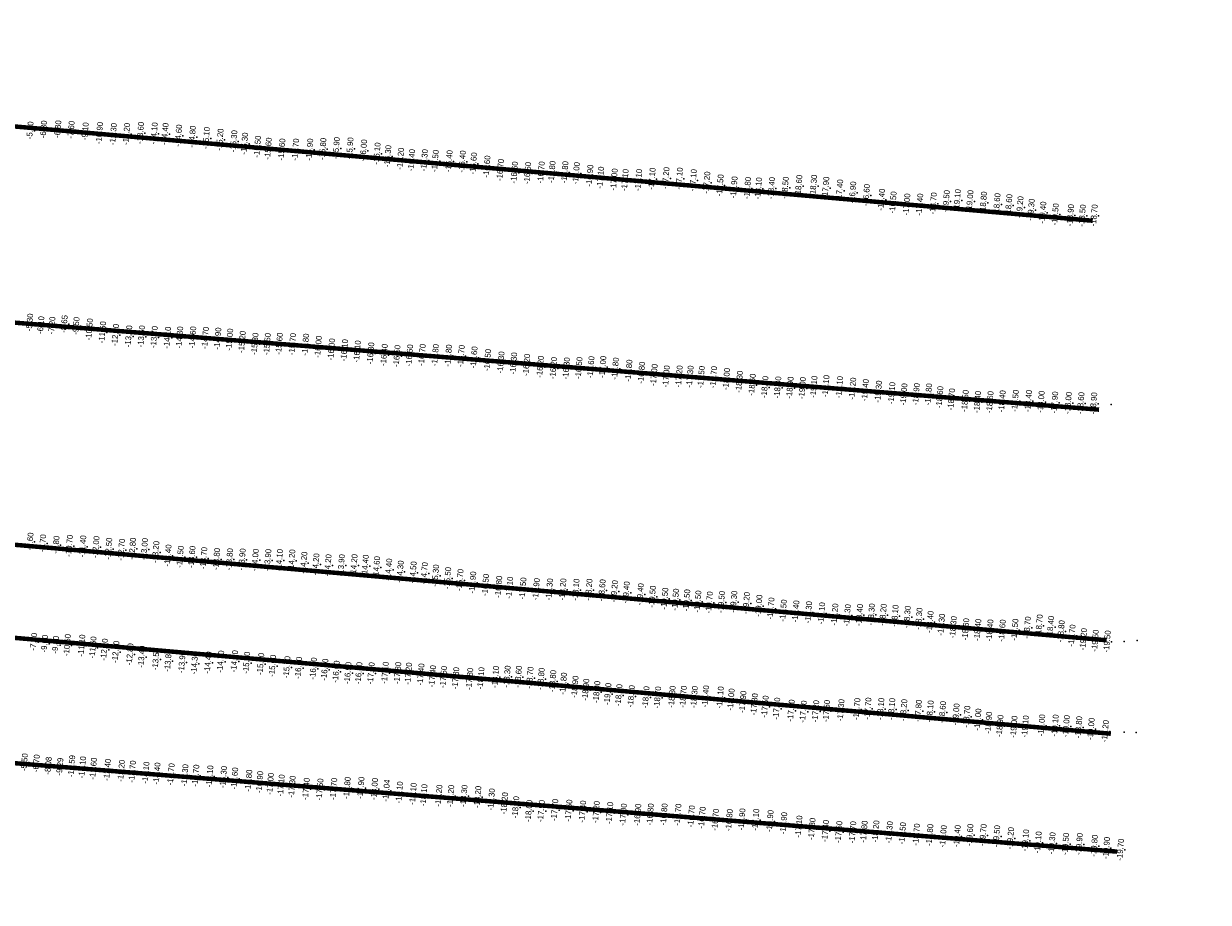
# Model space of a CAD drawing. Header units: feet. Extents: x 850675 to 1077306, y 463961 to 606658.
# Tile 45 of 77: x 946289 to 948926, y 546785 to 548742. Entities that reach past the tile are written whole.
import ezdxf
from ezdxf.enums import TextEntityAlignment as Align

# ---------------------------------------------------------------- set-up
doc = ezdxf.new("R2010")
doc.units = ezdxf.units.FT
doc.header["$MEASUREMENT"] = 0
doc.header["$XCLIPFRAME"] = 0
doc.header["$PDSIZE"] = 100
for name, color, linetype in [('ELEV8', 7, 'Continuous'), ('Plan', 150, 'Continuous'), ('POINTS8', 7, 'Continuous')]:
    doc.layers.add(name, color=color, linetype=linetype)
doc.layers.add('MrSID', color=251, linetype='Continuous', transparency=0.2)
doc.styles.add('MM-STANDARD', font='txt', dxfattribs={"height": 1})
picture_1 = doc.add_image_def('image3.sid', size_in_pixel=(6317, 6971))
picture_2 = doc.add_image_def('image11.jpg', size_in_pixel=(1570, 944))

msp = doc.modelspace()

# ---------------------------------------------------------------- linework, layer by layer
at = {"layer": 'Plan', "const_width": 10}
for points in [[(945586.23, 548572.53), (948668.4072, 548302.8738)], [(945672.71, 548123.75), (948682.4215, 547882.1606)], [(945689.09, 547632.02), (948699.5379, 547368.6394)], [(945696.02, 547424.13), (948708.7702, 547160.5479)], [(945705.49, 547140.14), (948722.9729, 546897.9275)]]:
    msp.add_lwpolyline(points, dxfattribs=at)
at = {"layer": 'POINTS8', "color": 250, "linetype": 'Continuous', "lineweight": 0, "transparency": 33554687}
for p in [(946343.19, 548505.57, -6.3), (946374.98, 548506.05, -6.8), (946404.56, 548504.79, -7.6), (946313.17, 548503.39, -5.7), (946435.87, 548501.39, -9.1), (946467.48, 548497.42, -10.9), (946498.27, 548495.1, -12.3), (946527.71, 548495.4, -13.2), (946558.76, 548497.74, -13.6), (946589.21, 548496.76, -14.1), (946613.28, 548495.39, -14.4), (946643.45, 548491.76, -14.6), (946674.11, 548489.33, -14.8), (946705.19, 548486.32, -15.1), (946735.68, 548482.75, -15.2), (946766.38, 548479.23, -15.3), (946790.38, 548473.92, -15.3), (946819.19, 548467.12, -15.5), (946843.11, 548462.72, -15.6), (946873.37, 548460.78, -15.6), (946903.92, 548460.62, -15.7), (946935.28, 548460.69, -15.9), (946964.54, 548462, -15.8), (946994.62, 548463.9, -15.9), (947025, 548463.26, -15.9), (947055.23, 548458.65, -16), (947085.19, 548451.75, -16.1), (947109.22, 548446.02, -16.3), (947137.49, 548440.26, -16.2), (947162.05, 548437.05, -16.4), (947190.61, 548436.99, -16.3), (947214.77, 548435.38, -16.5), (947245.56, 548434.87, -16.4), (947274.94, 548434, -16.4), (947299.89, 548429.7, -16.6), (947329.78, 548422.8, -16.6), (947359.89, 548415.14, -16.7), (947391.05, 548409.53, -16.6), (947420.35, 548408.37, -16.5), (947450.55, 548409.72, -16.7), (947474.67, 548410.81, -16.8), (947503.28, 548410.31, -16.8), (947528.67, 548408.16, -17), (947558.91, 548402.56, -16.9), (947582.68, 548398.15, -17.1), (947613.03, 548393.98, -17), (947637.29, 548392.74, -17.1), (947667.29, 548392.91, -17.1), (947697.35, 548395.69, -17.1), (947728.28, 548397.12, -17.2), (947758.19, 548396.19, -17.1), (947789.01, 548392.46, -17.1), (947819.08, 548387.16, -17.2), (947848.91, 548381.03, -17.5), (947879.91, 548376.52, -17.9), (947909.85, 548375.01, -17.8), (947934.12, 548374.2, -18.1), (947963.28, 548374.78, -18.4), (947993.82, 548375.78, -18.5), (948023.99, 548379.76, -18.6), (948056.91, 548380.07, -18.3), (948084.05, 548375.75, -17.9), (948114.94, 548369.69, -17.4), (948143.97, 548365.07, -16.9), (948174.47, 548359.28, -16.6), (948208.11, 548349.08, -16.4), (948352.16, 548345.89, -19.5), (948376.71, 548347.94, -19.1), (948233.83, 548342.9, -16.5), (948264.27, 548338.35, -17), (948293.07, 548338.23, -17.4), (948323.41, 548340.72, -18.7), (948404.89, 548345.87, -19), (948435.03, 548342.62, -18.8), (948465.1, 548339.08, -18.6), (948491.56, 548336.93, -18.6), (948516.28, 548332.31, -19.2), (948541.21, 548326.62, -19.3), (948566.99, 548320.34, -19.4), (948594.9, 548316.4, -19.5), (948628.8, 548314.48, -18.9), (948655.11, 548313.73, -18.5), (948681.42, 548314.02, -18.7), (946312.37, 548075.68, -5.3), (946337.07, 548069.79, -6.1), (946361.74, 548068.78, -7.2), (946389.1508, 548072.2513, -8.6543), (946415.55, 548068.1, -9.5), (946445.02, 548060.2, -10.5), (946474.1, 548053.7, -11.6), (946502.9, 548047.84, -12.6), (946532.46, 548044.77, -13.3), (946560.83, 548044.53, -13.5), (946589.23, 548043.14, -13.7), (946618.79, 548041.76, -14.1), (946645.84, 548042.22, -14.3), (946674.88, 548042.44, -14.6), (946703.19, 548041.33, -14.7), (946730.7, 548039.75, -14.9), (946757.15, 548037.53, -15), (946785.07, 548032.26, -15.2), (946813.39, 548027.96, -15.3), (946840.84, 548027.58, -15.5), (946867.78, 548028.34, -15.6), (946897.07, 548027.41, -15.7), (946926.16, 548026.32, -15.8), (946954.52, 548021.43, -16), (946983.81, 548015.61, -16), (947012.67, 548013.77, -16.1), (947041.16, 548011.08, -16.1), (947071.19, 548006.92, -16.3), (947101.15, 548003.33, -16.4), (947185.61, 548003.35, -16.7), (947129.52, 548000.94, -16.5), (947157.65, 548002.23, -16.6), (947214.9, 548002.94, -16.8), (947244.21, 548001.92, -16.8), (947272.56, 548001.06, -16.7), (947301.1, 547997.84, -16.6), (947331.27, 547991.91, -16.5), (947361.03, 547986.61, -16.3), (947389.23, 547984.42, -16.3), (947418.17, 547981.11, -16.2), (947448.69, 547976.9, -16.2), (947477.95, 547974, -16.2), (947506.68, 547973.29, -16.3), (947534.65, 547974.19, -16.5), (947561.3, 547976.06, -16.6), (947587.61, 547976.6, -17), (947615.6, 547972.95, -16.8), (947645.79, 547968.38, -16.8), (947674.02, 547963.86, -16.8), (947701.91, 547958.62, -17), (947729.05, 547955.5, -17), (947757.66, 547955.41, -17.2), (947781.94, 547955.1, -17.3), (947806.94, 547954.24, -17.5), (947834.3, 547953.87, -17.7), (947863.08, 547949.76, -18), (947891.73, 547943.54, -18.3), (947920.32, 547936.97, -18.6), (947948.47, 547931.83, -18.7), (947977.16, 547930.96, -18.8), (948004.55, 547930.39, -18.9), (948031.96, 547929.47, -19), (948057.55, 547932.33, -19.1), (948084.29, 547934.01, -19.1), (948114.59, 547931.59, -19.1), (948143.83, 547928.35, -19.2), (948171.89, 547925.03, -19.4), (948201.31, 547921.61, -19.3), (948231.04, 547918.29, -19.1), (948257.95, 547915.64, -19), (948285.52, 547916, -18.9), (948312.85, 547915.59, -18.8), (948337.8, 547909.35, -18.6), (948363.82, 547904.36, -18.7), (948394.29, 547900.93, -18.5), (948421.76, 547898.53, -18.4), (948449.6, 547898.25, -18.6), (948476.63, 547900.07, -18.4), (948505.93, 547901.13, -18.5), (948535.12, 547900.72, -18.4), (948563.29, 547898.93, -18), (948593.51, 547897.38, -17.9), (948623.8, 547896.41, -18), (948651.84, 547896.02, -18.6), (948680.39, 547895.4, -18.9), (948709.63, 547893.76, -18.9), (946313.15, 547587.95, -7.6), (946341.26, 547584.03, -8.7), (946370.92, 547580.68, -9.8), (946400.32, 547578.22, -10.7), (946430.11, 547576.99, -11.4), (946459.58, 547575.62, -12), (946487.88, 547571.81, -12.5), (946516.33, 547569.54, -12.7), (946540.92, 547571.87, -12.8), (946567.51, 547570.97, -13), (946592.81, 547564.37, -13.2), (946619.91, 547556.63, -13.4), (946647.27, 547553.85, -13.5), (946673.3, 547553.43, -13.6), (946699.49, 547550.81, -13.7), (946728.04, 547548.77, -13.8), (946756.96, 547548.28, -13.8), (946785, 547547.86, -13.9), (946814.15, 547546.88, -14), (946842.12, 547546.54, -13.9), (946867.89, 547546.44, -14.1), (946895.49, 547545.68, -14.2), (946922.3, 547540.67, -14.2), (946949.15, 547537, -14.2), (946976.04, 547535.01, -14.2), (947005.76, 547534.93, -13.9), (947033.95, 547535.22, -14.2), (947059.03, 547533.94, -14.4), (947084.14, 547530.56, -14.6), (947111.09, 547525.38, -14.4), (947136.82, 547520.87, -14.3), (947165.54, 547519.16, -14.5), (947190.41, 547517.19, -14.7), (947215.52, 547512.01, -15.3), (947242.4, 547506.34, -15.5), (947269.79, 547502.06, -15.7), (947298.08, 547496.56, -15.9), (947326.77, 547491.14, -16.5), (947355.96, 547486.93, -16.8), (947380.24, 547485.01, -17.1), (947409.89, 547483.26, -17.5), (947439.62, 547481.79, -17.9), (947468.99, 547481.21, -18.3), (947498.73, 547481.14, -18.2), (947528.03, 547480.49, -18.1), (947556.89, 547480.46, -18.2), (947586.18, 547479.18, -18.6), (947613.39, 547477.12, -19.2), (947639.9, 547474.48, -19.4), (947671.14, 547470.34, -19.4), (947698.04, 547465.03, -19.5), (947725.66, 547460.6, -19.5), (947749.6, 547458.41, -19.5), (947774.49, 547456.91, -19.5), (947799.25, 547454.19, -19.5), (947824.78, 547452.05, -19.7), (947851.81, 547453.03, -19.5), (947879.28, 547453.72, -19.3), (947907.27, 547450.75, -19.2), (947935.11, 547444.79, -19), (947961.94, 547438.65, -18.7), (947989.66, 547434.05, -18.5), (948017.32, 547432.21, -18.4), (948045.69, 547430.36, -18.3), (948074.75, 547427.96, -18.1), (948104.14, 547425.27, -18.2), (948131.97, 547423.67, -18.3), (948159.1, 547424.18, -18.4), (948185.67, 547425.36, -18.3), (948211.75, 547424.61, -18.2), (948238.2, 547422.39, -18.1), (948265.39, 547419.98, -18.3), (948291.47, 547415.86, -18.3), (948316.13, 547408.89, -18.4), (948341.55, 547402.6, -18.3), (948367.87, 547397.08, -18.3), (948559.11, 547401.04, -18.7), (948584.42, 547397.65, -18.4), (948395.51, 547392.46, -18.6), (948422.27, 547391.07, -18.4), (948449.29, 547389.88, -18.4), (948476.79, 547389.56, -18.6), (948504.97, 547391.44, -18.5), (948532.76, 547396.22, -18.7), (948608.03, 547387.95, -18.8), (948632.09, 547378.37, -18.7), (948657.63, 547370.3, -19.2), (946321.2, 547364.52, -7.9), (946345.34, 547360.41, -9), (946369.76, 547357.92, -9.8), (946395.63, 547357.19, -10.6), (946427.91, 547356.04, -11.1), (946452.83, 547351.85, -11.6), (946478.22, 547347.1, -12.1), (948683.89, 547367.04, -19.5), (948710.43, 547365.24, -19.5), (948738.34, 547365.77, -19.6), (948767.37, 547368.44, -19.6), (946503.74, 547342.08, -12.5), (946535.24, 547336.65, -12.8), (946561.32, 547331.21, -13.4), (946593.04, 547325.9, -13.5), (946620.28, 547322.25, -13.8), (946651.35, 547319.19, -13.9), (946708.94, 547318.28, -14.4), (946737.15, 547320.53, -14.7), (946767.81, 547321.17, -14.8), (946794.89, 547317.94, -15.6), (946679.06, 547316.48, -14.3), (946826.24, 547315.1, -15.6), (946852.76, 547311.04, -15.6), (946884.65, 547308.08, -15.7), (946910.62, 547306.46, -16.1), (946943.6, 547304.94, -16.4), (946968.94, 547302.43, -16.6), (946994.35, 547298.06, -16.6), (947020.39, 547295, -16.9), (947044.7, 547294.82, -16.9), (947072, 547294.43, -17.2), (947103.27, 547295.45, -17.1), (947131.2, 547295, -17.3), (947155.27, 547293.81, -17.2), (947182.82, 547291.81, -17.4), (947208.53, 547287.76, -17.4), (947233.21, 547286.09, -17.5), (947260.35, 547283.49, -17.8), (947291.46, 547281.95, -17.8), (947316.45, 547283.42, -18.1), (947348.84, 547286.28, -18.1), (947374.78, 547286.95, -18.3), (947399.87, 547286.75, -18.6), (947425.67, 547284.52, -18.7), (947450.4, 547282.02, -18.8), (947476.33, 547276.97, -18.8), (947500.04, 547271.41, -18.8), (947525.82, 547264.37, -18.9), (947549.83, 547257.8, -18.9), (947574.27, 547252.81, -18.9), (947598.9, 547248.38, -19), (947623.46, 547245.75, -18.7), (947651.01, 547243.35, -18.9), (947683.73, 547241.13, -18.7), (947709.75, 547240.59, -18.7), (947741.95, 547242.07, -18.8), (947767.07, 547242.11, -18.7), (947791.47, 547241.52, -18.3), (947816.4, 547242.98, -18.4), (947849.11, 547240.68, -18.1), (947873.27, 547236.02, -18), (947899.51, 547230.76, -17.9), (947925.03, 547225.3, -17.8), (947948.94, 547220.23, -17.5), (947974.76, 547215.79, -17.5), (948117.8, 547212.24, -17.3), (948153.12, 547214.76, -17.7), (948177.74, 547215.83, -17.7), (948206.51, 547215.09, -18.1), (948230.87, 547214.71, -18.1), (948257.59, 547212.3, -18.2), (948006.99, 547211.37, -17.2), (948034.02, 547209.04, -17.3), (948061.6, 547209.95, -17.2), (948085.74, 547210.47, -17.5), (948290.1, 547210.84, -17.8), (948316.37, 547209.54, -18.1), (948343.96, 547207.89, -18.6), (948374.07, 547202.8, -19), (948397.9, 547197.76, -18.7), (948422.7, 547191.26, -19), (948446.57, 547184.33, -18.9), (948471.71, 547177.23, -18.9), (948502.95, 547175.3, -19), (948528.07, 547176, -19.1), (948564.55, 547178.43, -19), (948594.55, 547178.05, -19.1), (948619.36, 547176.75, -19), (948647.02, 547174.32, -18.8), (948674.59, 547170.62, -19), (948706.15, 547165.58, -19.2), (948738.13, 547163.63, -19.5), (948765.09, 547162.96, -19.6), (946300.51, 547096.35, -5.5), (946326.97, 547093.8, -6.7), (946353.5449, 547088.4693, -8.0794), (946379.4733, 547086.3689, -9.2931), (946405.4954, 547087.5742, -10.5938), (946429.47, 547084.92, -11.1), (946453.85, 547081.92, -11.6), (946485.02, 547079.34, -12.4), (946516.16, 547077.18, -13.2), (946540.74, 547075.52, -13.7), (946570.76, 547073.04, -14.1), (946595.31, 547071.13, -14.4), (946626.71, 547069.54, -14.7), (946657.53, 547067.41, -15.3), (946681.77, 547066.48, -15.7), (946713.01, 547064.9, -16.1), (946743.43, 547063.29, -16.3), (946768.29, 547060.11, -16.6), (946799.57, 547055.29, -16.8), (946824.05, 547052.07, -16.9), (946847.83, 547048.24, -17), (946871.83, 547044.5, -17.1), (946896.11, 547041.79, -17.3), (946927.5, 547036.97, -17.4), (946958.04, 547035.62, -17.5), (946988.72, 547036.93, -17.7), (947018.7, 547039.08, -17.8), (947049.32, 547039.25, -17.9), (947079.54, 547036.73, -18), (947106.1396, 547032.9805, -18.0389), (947135.11, 547028.93, -18.1), (947165.53, 547025.94, -18.1), (947189.46, 547023.09, -18.1), (947222.83, 547021.83, -18.2), (947249.15, 547021.39, -18.2), (947278.71, 547021.28, -18.3), (947309.39, 547018.96, -18.2), (947339.86, 547013.44, -18.3), (947368.79, 547004.84, -18.2), (947393.91, 546996.18, -18.2), (947423.15, 546987.72, -18), (947450.72, 546987.71, -17.9), (947480.67, 546989.96, -17.7), (947512.1, 546988.6, -17.6), (947542.79, 546986.45, -17.4), (947573.08, 546985.44, -17.2), (947603.06, 546983.26, -17.1), (947633.38, 546979.79, -17), (947665.44, 546979.36, -16.9), (947693.57, 546980, -16.8), (947724.1, 546980.11, -16.8), (947754.86, 546979.43, -16.7), (947784.82, 546975.83, -16.7), (947808.85, 546972.86, -16.7), (947838.52, 546968.2, -16.7), (947869.2, 546967.5, -16.8), (947897.34, 546969.09, -16.9), (947928.16, 546968.25, -17.1), (947960.01, 546965.31, -16.9), (947990.35, 546960.61, -16.9), (948024.21, 546953.01, -17.1), (948053.34, 546947.68, -17.3), (948083.24, 546943.41, -17.4), (948113.09, 546940.95, -17.6), (948143.98, 546940.39, -17.7), (948169.4, 546941.69, -17.8), (948195.45, 546942.23, -18.2), (948225.6, 546940.44, -18.3), (948254.82, 546938.14, -18.5), (948285.93, 546935.28, -18.7), (948315.58, 546934.24, -18.8), (948345.52, 546931.57, -19), (948376.52, 546932, -19.4), (948404.78, 546934.45, -19.6), (948434.26, 546934.21, -19.7), (948464.43, 546931.56, -19.5), (948495.23, 546927.14, -19.2), (948528.59, 546922.22, -19.1), (948556.75, 546917.9, -19.1), (948587.66, 546915.92, -19.3), (948617.9, 546914.43, -19.5), (948648.31, 546914.11, -19.9), (948681.8, 546910.34, -19.8), (948708.85, 546905.39, -19.9), (948740.15, 546901.64, -19.7)]:
    msp.add_point(p, dxfattribs=at)

# ---------------------------------------------------------------- texts
at = {"layer": 'ELEV8', "color": 18, "true_color": 0x000000, "transparency": 33554687, "style": 'MM-STANDARD'}
for s, p in [('-5.70', (946313.17, 548503.39, -5.7)), ('-6.30', (946343.19, 548505.57, -6.3)), ('-6.80', (946374.98, 548506.05, -6.8)), ('-7.60', (946404.56, 548504.79, -7.6)), ('-9.10', (946435.87, 548501.39, -9.1)), ('-10.90', (946467.48, 548497.42, -10.9)), ('-12.30', (946498.27, 548495.1, -12.3)), ('-13.20', (946527.71, 548495.4, -13.2)), ('-13.60', (946558.76, 548497.74, -13.6)), ('-14.10', (946589.21, 548496.76, -14.1)), ('-14.40', (946613.28, 548495.39, -14.4)), ('-14.60', (946643.45, 548491.76, -14.6)), ('-14.80', (946674.11, 548489.33, -14.8)), ('-15.10', (946705.19, 548486.32, -15.1)), ('-15.20', (946735.68, 548482.75, -15.2)), ('-15.30', (946766.38, 548479.23, -15.3)), ('-15.30', (946790.38, 548473.92, -15.3)), ('-15.50', (946819.19, 548467.12, -15.5)), ('-15.60', (946843.11, 548462.72, -15.6)), ('-15.60', (946873.37, 548460.78, -15.6)), ('-15.70', (946903.92, 548460.62, -15.7)), ('-15.90', (946935.28, 548460.69, -15.9)), ('-15.80', (946964.54, 548462, -15.8)), ('-15.90', (946994.62, 548463.9, -15.9)), ('-15.90', (947025, 548463.26, -15.9)), ('-16.00', (947055.23, 548458.65, -16)), ('-16.10', (947085.19, 548451.75, -16.1)), ('-16.30', (947109.22, 548446.02, -16.3)), ('-16.20', (947137.49, 548440.26, -16.2)), ('-16.40', (947162.05, 548437.05, -16.4)), ('-16.30', (947190.61, 548436.99, -16.3)), ('-16.50', (947214.77, 548435.38, -16.5)), ('-16.40', (947245.56, 548434.87, -16.4)), ('-16.40', (947274.94, 548434, -16.4)), ('-16.60', (947299.89, 548429.7, -16.6)), ('-16.60', (947329.78, 548422.8, -16.6)), ('-16.70', (947359.89, 548415.14, -16.7)), ('-16.60', (947391.05, 548409.53, -16.6)), ('-16.50', (947420.35, 548408.37, -16.5)), ('-16.70', (947450.55, 548409.72, -16.7)), ('-16.80', (947474.67, 548410.81, -16.8)), ('-16.80', (947503.28, 548410.31, -16.8)), ('-17.00', (947528.67, 548408.16, -17)), ('-16.90', (947558.91, 548402.56, -16.9)), ('-17.10', (947582.68, 548398.15, -17.1)), ('-17.00', (947613.03, 548393.98, -17)), ('-17.10', (947637.29, 548392.74, -17.1)), ('-17.10', (947667.29, 548392.91, -17.1)), ('-17.10', (947697.35, 548395.69, -17.1)), ('-17.20', (947728.28, 548397.12, -17.2)), ('-17.10', (947758.19, 548396.19, -17.1)), ('-17.10', (947789.01, 548392.46, -17.1)), ('-17.20', (947819.08, 548387.16, -17.2)), ('-17.50', (947848.91, 548381.03, -17.5)), ('-17.90', (947879.91, 548376.52, -17.9)), ('-17.80', (947909.85, 548375.01, -17.8)), ('-18.10', (947934.12, 548374.2, -18.1)), ('-18.40', (947963.28, 548374.78, -18.4)), ('-18.50', (947993.82, 548375.78, -18.5)), ('-18.60', (948023.99, 548379.76, -18.6)), ('-18.30', (948056.91, 548380.07, -18.3)), ('-17.90', (948084.05, 548375.75, -17.9)), ('-17.40', (948114.94, 548369.69, -17.4)), ('-16.90', (948143.97, 548365.07, -16.9)), ('-16.60', (948174.47, 548359.28, -16.6)), ('-16.40', (948208.11, 548349.08, -16.4)), ('-19.10', (948376.71, 548347.94, -19.1)), ('-16.50', (948233.83, 548342.9, -16.5)), ('-17.00', (948264.27, 548338.35, -17)), ('-17.40', (948293.07, 548338.23, -17.4)), ('-18.70', (948323.41, 548340.72, -18.7)), ('-19.50', (948352.16, 548345.89, -19.5)), ('-19.00', (948404.89, 548345.87, -19)), ('-18.80', (948435.03, 548342.62, -18.8)), ('-18.60', (948465.1, 548339.08, -18.6)), ('-18.60', (948491.56, 548336.93, -18.6)), ('-19.20', (948516.28, 548332.31, -19.2)), ('-19.30', (948541.21, 548326.62, -19.3)), ('-19.40', (948566.99, 548320.34, -19.4)), ('-19.50', (948594.9, 548316.4, -19.5)), ('-18.90', (948628.8, 548314.48, -18.9)), ('-18.50', (948655.11, 548313.73, -18.5)), ('-18.70', (948681.42, 548314.02, -18.7)), ('-5.30', (946312.37, 548075.68, -5.3)), ('-6.10', (946337.07, 548069.79, -6.1)), ('-7.20', (946361.74, 548068.78, -7.2)), ('-8.65', (946389.1508, 548072.2513, -8.6543)), ('-9.50', (946415.55, 548068.1, -9.5)), ('-10.50', (946445.02, 548060.2, -10.5)), ('-11.60', (946474.1, 548053.7, -11.6)), ('-12.60', (946502.9, 548047.84, -12.6)), ('-13.30', (946532.46, 548044.77, -13.3)), ('-13.50', (946560.83, 548044.53, -13.5)), ('-13.70', (946589.23, 548043.14, -13.7)), ('-14.10', (946618.79, 548041.76, -14.1)), ('-14.30', (946645.84, 548042.22, -14.3)), ('-14.60', (946674.88, 548042.44, -14.6)), ('-14.70', (946703.19, 548041.33, -14.7)), ('-14.90', (946730.7, 548039.75, -14.9)), ('-15.00', (946757.15, 548037.53, -15)), ('-15.20', (946785.07, 548032.26, -15.2)), ('-15.30', (946813.39, 548027.96, -15.3)), ('-15.50', (946840.84, 548027.58, -15.5)), ('-15.60', (946867.78, 548028.34, -15.6)), ('-15.70', (946897.07, 548027.41, -15.7)), ('-15.80', (946926.16, 548026.32, -15.8)), ('-16.00', (946954.52, 548021.43, -16)), ('-16.00', (946983.81, 548015.61, -16)), ('-16.10', (947012.67, 548013.77, -16.1)), ('-16.10', (947041.16, 548011.08, -16.1)), ('-16.30', (947071.19, 548006.92, -16.3)), ('-16.40', (947101.15, 548003.33, -16.4)), ('-16.50', (947129.52, 548000.94, -16.5)), ('-16.60', (947157.65, 548002.23, -16.6)), ('-16.70', (947185.61, 548003.35, -16.7)), ('-16.80', (947214.9, 548002.94, -16.8)), ('-16.80', (947244.21, 548001.92, -16.8)), ('-16.70', (947272.56, 548001.06, -16.7)), ('-16.60', (947301.1, 547997.84, -16.6)), ('-16.50', (947331.27, 547991.91, -16.5)), ('-16.30', (947361.03, 547986.61, -16.3)), ('-16.30', (947389.23, 547984.42, -16.3)), ('-16.20', (947418.17, 547981.11, -16.2)), ('-16.20', (947448.69, 547976.9, -16.2)), ('-16.20', (947477.95, 547974, -16.2)), ('-16.30', (947506.68, 547973.29, -16.3)), ('-16.50', (947534.65, 547974.19, -16.5)), ('-16.60', (947561.3, 547976.06, -16.6)), ('-17.00', (947587.61, 547976.6, -17)), ('-16.80', (947615.6, 547972.95, -16.8)), ('-16.80', (947645.79, 547968.38, -16.8)), ('-16.80', (947674.02, 547963.86, -16.8)), ('-17.00', (947701.91, 547958.62, -17)), ('-17.00', (947729.05, 547955.5, -17)), ('-17.20', (947757.66, 547955.41, -17.2)), ('-17.30', (947781.94, 547955.1, -17.3)), ('-17.50', (947806.94, 547954.24, -17.5)), ('-17.70', (947834.3, 547953.87, -17.7)), ('-18.00', (947863.08, 547949.76, -18)), ('-18.30', (947891.73, 547943.54, -18.3)), ('-18.60', (947920.32, 547936.97, -18.6)), ('-18.70', (947948.47, 547931.83, -18.7)), ('-18.80', (947977.16, 547930.96, -18.8)), ('-18.90', (948004.55, 547930.39, -18.9)), ('-19.00', (948031.96, 547929.47, -19)), ('-19.10', (948057.55, 547932.33, -19.1)), ('-19.10', (948084.29, 547934.01, -19.1)), ('-19.10', (948114.59, 547931.59, -19.1)), ('-19.20', (948143.83, 547928.35, -19.2)), ('-19.40', (948171.89, 547925.03, -19.4)), ('-19.30', (948201.31, 547921.61, -19.3)), ('-19.10', (948231.04, 547918.29, -19.1)), ('-19.00', (948257.95, 547915.64, -19)), ('-18.90', (948285.52, 547916, -18.9)), ('-18.80', (948312.85, 547915.59, -18.8)), ('-18.60', (948337.8, 547909.35, -18.6)), ('-18.70', (948363.82, 547904.36, -18.7)), ('-18.50', (948394.29, 547900.93, -18.5)), ('-18.40', (948421.76, 547898.53, -18.4)), ('-18.40', (948476.63, 547900.07, -18.4)), ('-18.50', (948505.93, 547901.13, -18.5)), ('-18.40', (948535.12, 547900.72, -18.4)), ('-18.00', (948563.29, 547898.93, -18)), ('-18.60', (948449.6, 547898.25, -18.6)), ('-17.90', (948593.51, 547897.38, -17.9)), ('-18.00', (948623.8, 547896.41, -18)), ('-18.60', (948651.84, 547896.02, -18.6)), ('-18.90', (948680.39, 547895.4, -18.9)), ('-7.60', (946313.15, 547587.95, -7.6)), ('-8.70', (946341.26, 547584.03, -8.7)), ('-9.80', (946370.92, 547580.68, -9.8)), ('-10.70', (946400.32, 547578.22, -10.7)), ('-11.40', (946430.11, 547576.99, -11.4)), ('-12.00', (946459.58, 547575.62, -12)), ('-12.50', (946487.88, 547571.81, -12.5)), ('-12.70', (946516.33, 547569.54, -12.7)), ('-12.80', (946540.92, 547571.87, -12.8)), ('-13.00', (946567.51, 547570.97, -13)), ('-13.20', (946592.81, 547564.37, -13.2)), ('-13.40', (946619.91, 547556.63, -13.4)), ('-13.50', (946647.27, 547553.85, -13.5)), ('-13.60', (946673.3, 547553.43, -13.6)), ('-13.70', (946699.49, 547550.81, -13.7)), ('-13.80', (946728.04, 547548.77, -13.8)), ('-13.80', (946756.96, 547548.28, -13.8)), ('-13.90', (946785, 547547.86, -13.9)), ('-14.00', (946814.15, 547546.88, -14)), ('-13.90', (946842.12, 547546.54, -13.9)), ('-14.10', (946867.89, 547546.44, -14.1)), ('-14.20', (946895.49, 547545.68, -14.2)), ('-14.20', (946922.3, 547540.67, -14.2)), ('-14.20', (946949.15, 547537, -14.2)), ('-14.20', (946976.04, 547535.01, -14.2)), ('-13.90', (947005.76, 547534.93, -13.9)), ('-14.20', (947033.95, 547535.22, -14.2)), ('-14.40', (947059.03, 547533.94, -14.4)), ('-14.60', (947084.14, 547530.56, -14.6)), ('-14.40', (947111.09, 547525.38, -14.4)), ('-14.30', (947136.82, 547520.87, -14.3)), ('-14.50', (947165.54, 547519.16, -14.5)), ('-14.70', (947190.41, 547517.19, -14.7)), ('-15.30', (947215.52, 547512.01, -15.3)), ('-15.50', (947242.4, 547506.34, -15.5)), ('-15.70', (947269.79, 547502.06, -15.7)), ('-15.90', (947298.08, 547496.56, -15.9)), ('-16.50', (947326.77, 547491.14, -16.5)), ('-16.80', (947355.96, 547486.93, -16.8)), ('-17.10', (947380.24, 547485.01, -17.1)), ('-17.50', (947409.89, 547483.26, -17.5)), ('-17.90', (947439.62, 547481.79, -17.9)), ('-18.30', (947468.99, 547481.21, -18.3)), ('-18.20', (947498.73, 547481.14, -18.2)), ('-18.10', (947528.03, 547480.49, -18.1)), ('-18.20', (947556.89, 547480.46, -18.2)), ('-18.60', (947586.18, 547479.18, -18.6)), ('-19.20', (947613.39, 547477.12, -19.2)), ('-19.40', (947639.9, 547474.48, -19.4)), ('-19.40', (947671.14, 547470.34, -19.4)), ('-19.50', (947698.04, 547465.03, -19.5)), ('-19.50', (947725.66, 547460.6, -19.5)), ('-19.50', (947749.6, 547458.41, -19.5)), ('-19.50', (947774.49, 547456.91, -19.5)), ('-19.50', (947799.25, 547454.19, -19.5)), ('-19.70', (947824.78, 547452.05, -19.7)), ('-19.50', (947851.81, 547453.03, -19.5)), ('-19.30', (947879.28, 547453.72, -19.3)), ('-19.20', (947907.27, 547450.75, -19.2)), ('-19.00', (947935.11, 547444.79, -19)), ('-18.70', (947961.94, 547438.65, -18.7)), ('-18.50', (947989.66, 547434.05, -18.5)), ('-18.40', (948017.32, 547432.21, -18.4)), ('-18.30', (948045.69, 547430.36, -18.3)), ('-18.10', (948074.75, 547427.96, -18.1)), ('-18.20', (948104.14, 547425.27, -18.2)), ('-18.40', (948159.1, 547424.18, -18.4)), ('-18.30', (948185.67, 547425.36, -18.3)), ('-18.20', (948211.75, 547424.61, -18.2)), ('-18.30', (948131.97, 547423.67, -18.3)), ('-18.10', (948238.2, 547422.39, -18.1)), ('-18.30', (948265.39, 547419.98, -18.3)), ('-18.30', (948291.47, 547415.86, -18.3)), ('-18.40', (948316.13, 547408.89, -18.4)), ('-18.30', (948341.55, 547402.6, -18.3)), ('-18.70', (948559.11, 547401.04, -18.7)), ('-18.40', (948584.42, 547397.65, -18.4)), ('-18.30', (948367.87, 547397.08, -18.3)), ('-18.60', (948395.51, 547392.46, -18.6)), ('-18.40', (948422.27, 547391.07, -18.4)), ('-18.40', (948449.29, 547389.88, -18.4)), ('-18.60', (948476.79, 547389.56, -18.6)), ('-18.50', (948504.97, 547391.44, -18.5)), ('-18.70', (948532.76, 547396.22, -18.7)), ('-18.80', (948608.03, 547387.95, -18.8)), ('-18.70', (948632.09, 547378.37, -18.7)), ('-7.90', (946321.2, 547364.52, -7.9)), ('-9.00', (946345.34, 547360.41, -9)), ('-9.80', (946369.76, 547357.92, -9.8)), ('-10.60', (946395.63, 547357.19, -10.6)), ('-11.10', (946427.91, 547356.04, -11.1)), ('-11.60', (946452.83, 547351.85, -11.6)), ('-12.10', (946478.22, 547347.1, -12.1)), ('-19.20', (948657.63, 547370.3, -19.2)), ('-19.50', (948683.89, 547367.04, -19.5)), ('-19.50', (948710.43, 547365.24, -19.5)), ('-12.50', (946503.74, 547342.08, -12.5)), ('-12.80', (946535.24, 547336.65, -12.8)), ('-13.40', (946561.32, 547331.21, -13.4)), ('-13.50', (946593.04, 547325.9, -13.5)), ('-13.80', (946620.28, 547322.25, -13.8)), ('-13.90', (946651.35, 547319.19, -13.9)), ('-14.70', (946737.15, 547320.53, -14.7)), ('-14.80', (946767.81, 547321.17, -14.8)), ('-14.30', (946679.06, 547316.48, -14.3)), ('-14.40', (946708.94, 547318.28, -14.4)), ('-15.60', (946794.89, 547317.94, -15.6)), ('-15.60', (946826.24, 547315.1, -15.6)), ('-15.60', (946852.76, 547311.04, -15.6)), ('-15.70', (946884.65, 547308.08, -15.7)), ('-16.10', (946910.62, 547306.46, -16.1)), ('-16.40', (946943.6, 547304.94, -16.4)), ('-16.60', (946968.94, 547302.43, -16.6)), ('-16.60', (946994.35, 547298.06, -16.6)), ('-16.90', (947020.39, 547295, -16.9)), ('-16.90', (947044.7, 547294.82, -16.9)), ('-17.20', (947072, 547294.43, -17.2)), ('-17.10', (947103.27, 547295.45, -17.1)), ('-17.30', (947131.2, 547295, -17.3)), ('-17.20', (947155.27, 547293.81, -17.2)), ('-17.40', (947182.82, 547291.81, -17.4)), ('-17.40', (947208.53, 547287.76, -17.4)), ('-17.50', (947233.21, 547286.09, -17.5)), ('-17.80', (947260.35, 547283.49, -17.8)), ('-17.80', (947291.46, 547281.95, -17.8)), ('-18.10', (947316.45, 547283.42, -18.1)), ('-18.10', (947348.84, 547286.28, -18.1)), ('-18.30', (947374.78, 547286.95, -18.3)), ('-18.60', (947399.87, 547286.75, -18.6)), ('-18.70', (947425.67, 547284.52, -18.7)), ('-18.80', (947450.4, 547282.02, -18.8)), ('-18.80', (947476.33, 547276.97, -18.8)), ('-18.80', (947500.04, 547271.41, -18.8)), ('-18.90', (947525.82, 547264.37, -18.9)), ('-18.90', (947549.83, 547257.8, -18.9)), ('-18.90', (947574.27, 547252.81, -18.9)), ('-19.00', (947598.9, 547248.38, -19)), ('-18.70', (947623.46, 547245.75, -18.7)), ('-18.90', (947651.01, 547243.35, -18.9)), ('-18.70', (947683.73, 547241.13, -18.7)), ('-18.70', (947709.75, 547240.59, -18.7)), ('-18.80', (947741.95, 547242.07, -18.8)), ('-18.70', (947767.07, 547242.11, -18.7)), ('-18.30', (947791.47, 547241.52, -18.3)), ('-18.40', (947816.4, 547242.98, -18.4)), ('-18.10', (947849.11, 547240.68, -18.1)), ('-18.00', (947873.27, 547236.02, -18)), ('-17.90', (947899.51, 547230.76, -17.9)), ('-17.80', (947925.03, 547225.3, -17.8)), ('-17.50', (947948.94, 547220.23, -17.5)), ('-17.50', (947974.76, 547215.79, -17.5)), ('-17.70', (948153.12, 547214.76, -17.7)), ('-17.70', (948177.74, 547215.83, -17.7)), ('-18.10', (948206.51, 547215.09, -18.1)), ('-18.10', (948230.87, 547214.71, -18.1)), ('-17.20', (948006.99, 547211.37, -17.2)), ('-17.30', (948034.02, 547209.04, -17.3)), ('-17.20', (948061.6, 547209.95, -17.2)), ('-17.50', (948085.74, 547210.47, -17.5)), ('-17.30', (948117.8, 547212.24, -17.3)), ('-18.20', (948257.59, 547212.3, -18.2)), ('-17.80', (948290.1, 547210.84, -17.8)), ('-18.10', (948316.37, 547209.54, -18.1)), ('-18.60', (948343.96, 547207.89, -18.6)), ('-19.00', (948374.07, 547202.8, -19)), ('-18.70', (948397.9, 547197.76, -18.7)), ('-19.00', (948422.7, 547191.26, -19)), ('-18.90', (948446.57, 547184.33, -18.9)), ('-18.90', (948471.71, 547177.23, -18.9)), ('-19.00', (948502.95, 547175.3, -19)), ('-19.10', (948528.07, 547176, -19.1)), ('-19.00', (948564.55, 547178.43, -19)), ('-19.10', (948594.55, 547178.05, -19.1)), ('-19.00', (948619.36, 547176.75, -19)), ('-18.80', (948647.02, 547174.32, -18.8)), ('-19.00', (948674.59, 547170.62, -19)), ('-19.20', (948706.15, 547165.58, -19.2)), ('-5.50', (946300.51, 547096.35, -5.5)), ('-6.70', (946326.97, 547093.8, -6.7)), ('-8.08', (946353.5449, 547088.4693, -8.0794)), ('-9.29', (946379.4733, 547086.3689, -9.2931)), ('-10.59', (946405.4954, 547087.5742, -10.5938)), ('-11.10', (946429.47, 547084.92, -11.1)), ('-11.60', (946453.85, 547081.92, -11.6)), ('-12.40', (946485.02, 547079.34, -12.4)), ('-13.20', (946516.16, 547077.18, -13.2)), ('-13.70', (946540.74, 547075.52, -13.7)), ('-14.10', (946570.76, 547073.04, -14.1)), ('-14.40', (946595.31, 547071.13, -14.4)), ('-14.70', (946626.71, 547069.54, -14.7)), ('-15.30', (946657.53, 547067.41, -15.3)), ('-15.70', (946681.77, 547066.48, -15.7)), ('-16.10', (946713.01, 547064.9, -16.1)), ('-16.30', (946743.43, 547063.29, -16.3)), ('-16.60', (946768.29, 547060.11, -16.6)), ('-16.80', (946799.57, 547055.29, -16.8)), ('-16.90', (946824.05, 547052.07, -16.9)), ('-17.00', (946847.83, 547048.24, -17)), ('-17.10', (946871.83, 547044.5, -17.1)), ('-17.30', (946896.11, 547041.79, -17.3)), ('-17.40', (946927.5, 547036.97, -17.4)), ('-17.50', (946958.04, 547035.62, -17.5)), ('-17.70', (946988.72, 547036.93, -17.7)), ('-17.80', (947018.7, 547039.08, -17.8)), ('-17.90', (947049.32, 547039.25, -17.9)), ('-18.00', (947079.54, 547036.73, -18)), ('-18.04', (947106.1396, 547032.9805, -18.0389)), ('-18.10', (947135.11, 547028.93, -18.1)), ('-18.10', (947165.53, 547025.94, -18.1)), ('-18.10', (947189.46, 547023.09, -18.1)), ('-18.20', (947222.83, 547021.83, -18.2)), ('-18.20', (947249.15, 547021.39, -18.2)), ('-18.30', (947278.71, 547021.28, -18.3)), ('-18.20', (947309.39, 547018.96, -18.2)), ('-18.30', (947339.86, 547013.44, -18.3)), ('-18.20', (947368.79, 547004.84, -18.2)), ('-18.20', (947393.91, 546996.18, -18.2)), ('-18.00', (947423.15, 546987.72, -18)), ('-17.90', (947450.72, 546987.71, -17.9)), ('-17.70', (947480.67, 546989.96, -17.7)), ('-17.60', (947512.1, 546988.6, -17.6)), ('-17.40', (947542.79, 546986.45, -17.4)), ('-17.20', (947573.08, 546985.44, -17.2)), ('-17.10', (947603.06, 546983.26, -17.1)), ('-17.00', (947633.38, 546979.79, -17)), ('-16.90', (947665.44, 546979.36, -16.9)), ('-16.80', (947693.57, 546980, -16.8)), ('-16.80', (947724.1, 546980.11, -16.8)), ('-16.70', (947754.86, 546979.43, -16.7)), ('-16.70', (947784.82, 546975.83, -16.7)), ('-16.70', (947808.85, 546972.86, -16.7)), ('-16.70', (947838.52, 546968.2, -16.7)), ('-16.80', (947869.2, 546967.5, -16.8)), ('-16.90', (947897.34, 546969.09, -16.9)), ('-17.10', (947928.16, 546968.25, -17.1)), ('-16.90', (947960.01, 546965.31, -16.9)), ('-16.90', (947990.35, 546960.61, -16.9)), ('-17.10', (948024.21, 546953.01, -17.1)), ('-17.30', (948053.34, 546947.68, -17.3)), ('-17.40', (948083.24, 546943.41, -17.4)), ('-17.60', (948113.09, 546940.95, -17.6)), ('-17.70', (948143.98, 546940.39, -17.7)), ('-17.80', (948169.4, 546941.69, -17.8)), ('-18.20', (948195.45, 546942.23, -18.2)), ('-18.30', (948225.6, 546940.44, -18.3)), ('-18.50', (948254.82, 546938.14, -18.5)), ('-18.70', (948285.93, 546935.28, -18.7)), ('-18.80', (948315.58, 546934.24, -18.8)), ('-19.00', (948345.52, 546931.57, -19)), ('-19.40', (948376.52, 546932, -19.4)), ('-19.60', (948404.78, 546934.45, -19.6)), ('-19.70', (948434.26, 546934.21, -19.7)), ('-19.50', (948464.43, 546931.56, -19.5)), ('-19.20', (948495.23, 546927.14, -19.2)), ('-19.10', (948528.59, 546922.22, -19.1)), ('-19.10', (948556.75, 546917.9, -19.1)), ('-19.30', (948587.66, 546915.92, -19.3)), ('-19.50', (948617.9, 546914.43, -19.5)), ('-19.90', (948648.31, 546914.11, -19.9)), ('-19.80', (948681.8, 546910.34, -19.8)), ('-19.90', (948708.85, 546905.39, -19.9)), ('-19.70', (948740.15, 546901.64, -19.7))]:
    msp.add_text(s, height=13, rotation=85, dxfattribs=at).set_placement(p, align=Align.BOTTOM_CENTER)

# ---------------------------------------------------------------- pictures from other files: only their frames are drawn
at = {"layer": 'MrSID'}
image = msp.add_image(picture_2, insert=(851552.7296, 463961.3689), size_in_units=(225757.9943, 135742.3864), rotation=0.370518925, dxfattribs=at)
image.dxf.flags = 7
image = msp.add_image(picture_1, insert=(943865.4221, 538494.5786), size_in_units=(20725.0656, 22870.7349), dxfattribs=at)
image.set_boundary_path([(-0.5, -0.5), (1869.319344, 6970.5)])

doc.saveas('drawing.dxf')
